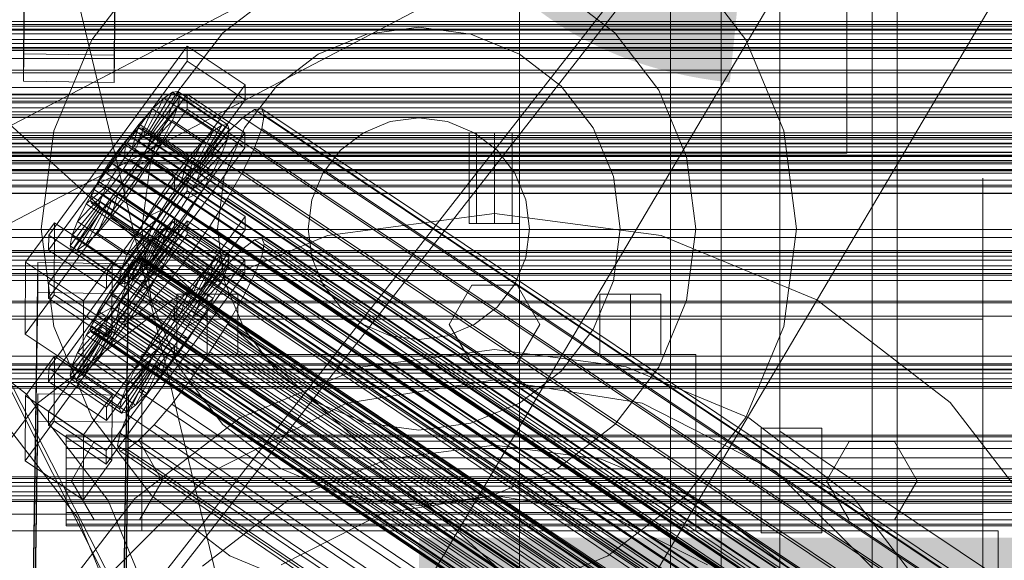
# Model space of a CAD drawing. Header units: millimetres. Extents: x -4738 to 65662, y -68080 to 6847.
# Tile 248 of 256: x -379 to -184, y -34191 to -34084. Entities that reach past the tile are written whole.
import ezdxf

# ---------------------------------------------------------------- set-up
doc = ezdxf.new("R2010")
doc.units = ezdxf.units.MM
for name, color, linetype, lineweight in [('COTAS_O', 1, 'Continuous', 0), ('frontal_briquetadora', 7, 'Continuous', 0), ('frontal_C01', 7, 'Continuous', 0), ('frontal_C02', 7, 'Continuous', 0), ('frontal_C03', 7, 'Continuous', 0), ('frontal_C10', 7, 'Continuous', 0), ('frontal_dosificador', 7, 'Continuous', 0), ('frontal_mezcladora', 7, 'Continuous', 0), ('frontal_secador', 7, 'Continuous', 0)]:
    doc.layers.add(name, color=color, linetype=linetype, lineweight=lineweight)
doc.dimstyles.new('R19_100', dxfattribs={"dimtxt": 250, "dimasz": 150, "dimexe": 150, "dimexo": 80, "dimgap": 100, "dimtad": 1, "dimtih": 1, "dimtoh": 1, "dimdsep": 46, "dimcen": 0.09, "dimadec": 0, "dimazin": 0, "dimtfac": 1, "dimtdec": 4, "dimtofl": 0, "dimtmove": 0, "dimatfit": 3, "dimfxl": 1, "dimtolj": 1, "dimtzin": 0, "dimarcsym": 0})

# ---------------------------------------------------------------- blocks, each defined once
blk = doc.blocks.new('DIM_R30_48')
at = {"layer": 'COTAS_O'}
for p, q in [((-1725, -33700), (-1575, -33655)), ((1725, -33700), (1575, -33655)), ((-1725, -34400), (-1725, -33700)), ((-1725, -33700), (1725, -33700)), ((-1725, -33700), (-1575, -33745)), ((1725, -33700), (1575, -33745)), ((1725, -34400), (1725, -33700))]:
    blk.add_line(p, q, dxfattribs=at)
blk.add_text('3450 O', height=250, dxfattribs=at).set_placement((0, -33600))
blk = doc.blocks.new('DIM_R30_51')
at = {"layer": 'COTAS_O'}
for p, q in [((-650, -33700), (50, -33700)), ((50, -33700), (5, -33850)), ((50, -34900), (50, -33700)), ((50, -33700), (95, -33850)), ((50, -34900), (5, -34750)), ((50, -34900), (95, -34750)), ((-650, -34900), (50, -34900))]:
    blk.add_line(p, q, dxfattribs=at)
blk.add_text('1200 O', height=250, rotation=90, dxfattribs=at).set_placement((-50, -34300))
blk = doc.blocks.new('DIM_R30_52')
at = {"layer": 'COTAS_O'}
for p, q in [((-650, -34200), (-500, -34155)), ((650, -34200), (500, -34155)), ((-650, -34900), (-650, -34200)), ((-650, -34200), (650, -34200)), ((-650, -34200), (-500, -34245)), ((650, -34200), (500, -34245)), ((650, -34900), (650, -34200))]:
    blk.add_line(p, q, dxfattribs=at)
blk.add_text('1300 O', height=250, dxfattribs=at).set_placement((0, -34100))

msp = doc.modelspace()

# ---------------------------------------------------------------- linework, layer by layer
at = {"layer": 'frontal_briquetadora'}
for p, q in [((-430, -33820), (-223.45, -34680)), ((-210, -34260), (-210, -33820)), ((-210, -34680), (-210, -33820)), ((-430, -34060), (-210, -34260)), ((-430, -34060), (-210, -34490)), ((-430, -34060), (-210, -34496)), ((-210, -34060), (-210, -34490)), ((-210, -34260), (-210, -34060)), ((-210, -34060), (-210, -34496)), ((-210, -34060), (-210, -34305)), ((-210, -34116.167), (-210, -34115)), ((-188, -34116.167), (-188, -34115)), ((-210, -34119.649), (-210, -34116.167)), ((-188, -34119.649), (-188, -34116.167)), ((-210, -34125.397), (-210, -34119.649)), ((-188, -34125.397), (-188, -34119.649)), ((-210, -34133.327), (-210, -34125.397)), ((-188, -34133.327), (-188, -34125.397)), ((-210, -34143.323), (-210, -34133.327)), ((-188, -34143.323), (-188, -34133.327)), ((-188, -34135.964), (-188, -34134.226)), ((-188, -34139.095), (-188, -34135.964)), ((-188, -34143), (-188, -34139.095)), ((-430, -34143), (-188, -34143)), ((-188, -34143), (-188, -34146.905)), ((-210, -34155.238), (-210, -34143.323)), ((-188, -34155.238), (-188, -34143.323)), ((-188, -34146.905), (-188, -34150.036)), ((-188, -34150.036), (-188, -34151.774)), ((-210, -34168.9), (-210, -34155.238)), ((-188, -34168.9), (-188, -34155.238)), ((-210, -34184.11), (-210, -34168.9)), ((-188, -34184.11), (-188, -34168.9)), ((-188, -34174.625), (-188, -34172.888)), ((-188, -34176.894), (-188, -34173.435)), ((-188, -34177.757), (-188, -34174.625)), ((-188, -34183.693), (-188, -34176.894)), ((-188, -34181.662), (-188, -34177.757)), ((-430, -34181.662), (-188, -34181.662)), ((-188, -34181.662), (-188, -34185.567)), ((-210, -34200.644), (-210, -34184.11)), ((-188, -34193.602), (-188, -34183.693)), ((-188, -34200.644), (-188, -34184.11)), ((-188, -34185.567), (-188, -34188.698)), ((-188, -34188.698), (-188, -34190.436))]:
    msp.add_line(p, q, dxfattribs=at)
at = {"layer": 'frontal_C01'}
for p, q in [((-250, -33373.251), (-250, -35948.844)), ((-250, -35953.656), (-250, -33378.064)), ((-378.512, -34090.309), (-375.644, -33895.198)), ((-357.646, -33895.444), (-360.514, -34090.554)), ((-378.512, -34095.702), (-375.644, -33900.591)), ((-360.514, -34095.947), (-357.646, -33900.836)), ((-228.298, -33928.654), (-228.298, -34191.267)), ((-228.298, -34197.047), (-228.298, -33934.434)), ((-425, -34085.38), (425, -34085.38)), ((-360.514, -34090.554), (-378.512, -34090.309)), ((-378.512, -34090.309), (-378.512, -34095.702)), ((-360.514, -34095.947), (-360.514, -34090.554)), ((-378.512, -34095.702), (-360.514, -34095.947)), ((425, -34096.935), (-425, -34096.935)), ((425, -34099.076), (-425, -34099.076)), ((-425, -34110.632), (425, -34110.632)), ((-373.501, -34152.678), (-345.969, -34114.823)), ((-345.981, -34117.519), (-345.969, -34114.823)), ((-345.969, -34114.823), (-334.501, -34122.56)), ((-345.981, -34117.519), (-373.513, -34155.374)), ((-334.513, -34125.256), (-345.981, -34117.519)), ((-373.539, -34161.305), (-346.008, -34123.451)), ((-334.501, -34122.56), (-362.033, -34160.414)), ((-353.378, -34131.692), (-347.835, -34123.377)), ((-347.835, -34123.377), (-348.918, -34123.638)), ((-347.835, -34123.377), (-338.005, -34130.008)), ((-347.47, -34124.192), (-347.835, -34123.377)), ((-346.02, -34126.147), (-346.008, -34123.451)), ((-346.008, -34123.451), (-334.539, -34131.187)), ((-334.501, -34122.56), (-334.513, -34125.256)), ((-362.045, -34163.11), (-334.513, -34125.256)), ((-354.71, -34132.442), (-350.645, -34124.959)), ((-353.892, -34131.816), (-348.918, -34123.638)), ((-353.205, -34132.079), (-347.47, -34124.192)), ((-350.645, -34124.959), (-352.899, -34127.248)), ((-348.918, -34123.638), (-350.645, -34124.959)), ((-350.645, -34124.959), (-340.816, -34131.59)), ((-348.918, -34123.638), (-339.088, -34130.27)), ((-347.847, -34126.029), (-347.47, -34124.192)), ((-347.47, -34124.192), (-337.64, -34130.823)), ((-346.02, -34126.147), (-373.551, -34164.001)), ((-355.777, -34133.526), (-352.899, -34127.248)), ((-352.899, -34127.248), (-355.525, -34130.35)), ((-353.384, -34132.948), (-347.847, -34126.029)), ((-352.899, -34127.248), (-343.069, -34133.879)), ((-348.941, -34128.761), (-347.847, -34126.029)), ((-347.847, -34126.029), (-338.017, -34132.66)), ((-334.551, -34133.883), (-346.02, -34126.147)), ((-332.629, -34127.246), (-334.938, -34129.011)), ((-331.181, -34126.897), (-332.629, -34127.246)), ((-332.629, -34127.246), (-148.32, -34251.581)), ((-330.692, -34127.987), (-331.181, -34126.897)), ((-331.181, -34126.897), (-146.872, -34251.231)), ((-353.902, -34134.243), (-348.941, -34128.761)), ((-350.678, -34132.203), (-348.941, -34128.761)), ((-348.941, -34128.761), (-339.111, -34135.392)), ((-334.938, -34129.011), (-337.95, -34132.071)), ((-334.938, -34129.011), (-150.629, -34253.346)), ((-331.197, -34130.442), (-330.692, -34127.987)), ((-330.692, -34127.987), (-146.383, -34252.321)), ((-334.539, -34131.187), (-362.071, -34169.042)), ((-355.525, -34130.35), (-358.345, -34134.054)), ((-356.348, -34131.336), (-357.415, -34132.421)), ((-357.021, -34134.995), (-355.525, -34130.35)), ((-355.53, -34130.711), (-356.348, -34131.336)), ((-356.348, -34131.336), (-142.549, -34275.565)), ((-355.017, -34130.587), (-355.53, -34130.711)), ((-355.53, -34130.711), (-141.731, -34274.939)), ((-355.525, -34130.35), (-345.695, -34136.981)), ((-355.022, -34131.843), (-354.844, -34130.973)), ((-354.844, -34130.973), (-355.017, -34130.587)), ((-355.017, -34130.587), (-141.218, -34274.815)), ((-354.844, -34130.973), (-141.045, -34275.202)), ((-339.088, -34130.27), (-344.062, -34138.447)), ((-338.005, -34130.008), (-343.549, -34138.324)), ((-337.64, -34130.823), (-343.376, -34138.71)), ((-340.816, -34131.59), (-339.088, -34130.27)), ((-339.088, -34130.27), (-338.005, -34130.008)), ((-337.64, -34130.823), (-338.017, -34132.66)), ((-338.005, -34130.008), (-337.64, -34130.823)), ((-334.539, -34131.187), (-334.551, -34133.883)), ((-332.659, -34134.094), (-331.197, -34130.442)), ((-331.197, -34130.442), (-146.887, -34254.776)), ((-357.415, -34132.421), (-358.659, -34133.89)), ((-357.415, -34132.421), (-143.617, -34276.649)), ((-356.363, -34134.768), (-355.541, -34133.138)), ((-355.777, -34133.526), (-354.71, -34132.442)), ((-355.541, -34133.138), (-355.022, -34131.843)), ((-355.541, -34133.138), (-141.742, -34277.366)), ((-355.022, -34131.843), (-141.224, -34276.072)), ((-354.725, -34135.873), (-350.678, -34132.203)), ((-354.71, -34132.442), (-353.892, -34131.816)), ((-344.88, -34139.073), (-354.71, -34132.442)), ((-353.384, -34132.948), (-353.902, -34134.243)), ((-353.892, -34131.816), (-353.378, -34131.692)), ((-344.062, -34138.447), (-353.892, -34131.816)), ((-353.205, -34132.079), (-353.384, -34132.948)), ((-343.554, -34139.58), (-353.384, -34132.948)), ((-343.549, -34138.324), (-353.378, -34131.692)), ((-353.378, -34131.692), (-353.205, -34132.079)), ((-343.376, -34138.71), (-353.205, -34132.079)), ((-352.938, -34136.121), (-350.678, -34132.203)), ((-350.678, -34132.203), (-340.848, -34138.834)), ((-340.816, -34131.59), (-344.88, -34139.073)), ((-338.017, -34132.66), (-343.554, -34139.58)), ((-343.069, -34133.879), (-340.816, -34131.59)), ((-337.95, -34132.071), (-341.461, -34136.219)), ((-338.017, -34132.66), (-339.111, -34135.392)), ((-337.95, -34132.071), (-153.641, -34256.406)), ((-362.083, -34171.738), (-334.551, -34133.883)), ((-358.345, -34134.054), (-361.166, -34138.106)), ((-358.659, -34133.89), (-359.995, -34135.645)), ((-358.659, -34133.89), (-144.861, -34278.119)), ((-358.345, -34134.054), (-358.357, -34136.75)), ((-358.357, -34136.75), (-357.021, -34134.995)), ((-348.515, -34140.685), (-358.345, -34134.054)), ((-357.434, -34136.624), (-356.363, -34134.768)), ((-357.021, -34134.995), (-355.777, -34133.526)), ((-347.191, -34141.627), (-357.021, -34134.995)), ((-356.363, -34134.768), (-142.565, -34278.996)), ((-345.947, -34140.157), (-355.777, -34133.526)), ((-353.902, -34134.243), (-354.725, -34135.873)), ((-344.073, -34140.874), (-353.902, -34134.243)), ((-343.069, -34133.879), (-345.947, -34140.157)), ((-345.695, -34136.981), (-343.069, -34133.879)), ((-334.981, -34138.696), (-332.659, -34134.094)), ((-332.659, -34134.094), (-148.35, -34258.429)), ((-359.995, -34135.645), (-361.332, -34137.564)), ((-146.196, -34279.873), (-359.995, -34135.645)), ((-359.693, -34138.669), (-358.357, -34136.75)), ((-358.68, -34138.578), (-357.434, -34136.624)), ((-358.357, -34136.75), (-348.527, -34143.381)), ((-357.434, -34136.624), (-143.635, -34280.852)), ((-354.725, -34135.873), (-355.796, -34137.729)), ((-355.796, -34137.729), (-352.938, -34136.121)), ((-355.569, -34140.246), (-352.938, -34136.121)), ((-344.895, -34142.504), (-354.725, -34135.873)), ((-352.938, -34136.121), (-343.108, -34142.752)), ((-348.515, -34140.685), (-345.695, -34136.981)), ((-345.695, -34136.981), (-347.191, -34141.627)), ((-341.461, -34136.219), (-345.231, -34141.17)), ((-339.111, -34135.392), (-344.073, -34140.874)), ((-341.461, -34136.219), (-157.152, -34260.553)), ((-339.111, -34135.392), (-340.848, -34138.834)), ((-361.166, -34138.106), (-363.797, -34142.232)), ((-361.332, -34137.564), (-362.578, -34139.518)), ((-361.332, -34137.564), (-147.533, -34281.793)), ((-359.693, -34138.669), (-361.166, -34138.106)), ((-361.166, -34138.106), (-351.336, -34144.737)), ((-360.939, -34140.624), (-359.693, -34138.669)), ((-360.017, -34140.498), (-358.68, -34138.578)), ((-349.863, -34145.301), (-359.693, -34138.669)), ((-358.68, -34138.578), (-144.881, -34282.806)), ((-355.796, -34137.729), (-357.042, -34139.683)), ((-345.966, -34144.36), (-355.796, -34137.729)), ((-344.88, -34139.073), (-345.947, -34140.157)), ((-340.848, -34138.834), (-344.895, -34142.504)), ((-344.062, -34138.447), (-344.88, -34139.073)), ((-343.549, -34138.324), (-344.062, -34138.447)), ((-343.554, -34139.58), (-343.376, -34138.71)), ((-343.376, -34138.71), (-343.549, -34138.324)), ((-340.848, -34138.834), (-343.108, -34142.752)), ((-338.003, -34143.933), (-334.981, -34138.696)), ((-334.981, -34138.696), (-150.672, -34263.031)), ((-360.939, -34140.624), (-363.797, -34142.232)), ((-362.578, -34139.518), (-363.648, -34141.374)), ((-362.578, -34139.518), (-148.779, -34283.747)), ((-362.01, -34142.479), (-360.939, -34140.624)), ((-361.352, -34142.252), (-360.017, -34140.498)), ((-351.109, -34147.255), (-360.939, -34140.624)), ((-360.017, -34140.498), (-146.218, -34284.726)), ((-358.39, -34144.299), (-355.569, -34140.246)), ((-357.042, -34139.683), (-358.378, -34141.603)), ((-357.042, -34139.683), (-355.569, -34140.246)), ((-347.212, -34146.314), (-357.042, -34139.683)), ((-355.569, -34140.246), (-345.739, -34146.877)), ((-351.336, -34144.737), (-348.515, -34140.685)), ((-345.231, -34141.17), (-349.002, -34146.587)), ((-348.527, -34143.381), (-348.515, -34140.685)), ((-345.947, -34140.157), (-347.191, -34141.627)), ((-160.922, -34265.504), (-345.231, -34141.17)), ((-344.895, -34142.504), (-344.073, -34140.874)), ((-344.073, -34140.874), (-343.554, -34139.58)), ((-363.797, -34142.232), (-366.057, -34146.149)), ((-362.01, -34142.479), (-366.057, -34146.149)), ((-364.471, -34143.005), (-364.989, -34144.299)), ((-363.648, -34141.374), (-364.471, -34143.005)), ((-364.471, -34143.005), (-150.672, -34287.233)), ((-363.797, -34142.232), (-353.967, -34148.863)), ((-363.648, -34141.374), (-149.85, -34285.602)), ((-362.833, -34144.11), (-362.01, -34142.479)), ((-362.596, -34143.721), (-361.352, -34142.252)), ((-352.18, -34149.11), (-362.01, -34142.479)), ((-361.352, -34142.252), (-147.554, -34286.48)), ((-358.378, -34141.603), (-359.714, -34143.357)), ((-358.378, -34141.603), (-358.39, -34144.299)), ((-348.548, -34148.234), (-358.378, -34141.603)), ((-347.191, -34141.627), (-348.527, -34143.381)), ((-345.966, -34144.36), (-344.895, -34142.504)), ((-343.108, -34142.752), (-345.966, -34144.36)), ((-343.108, -34142.752), (-345.739, -34146.877)), ((-362.833, -34144.11), (-367.794, -34149.591)), ((-364.989, -34144.299), (-365.168, -34145.169)), ((-364.989, -34144.299), (-151.191, -34288.527)), ((-364.482, -34145.431), (-363.664, -34144.806)), ((-360.958, -34144.827), (-363.836, -34151.105)), ((-363.664, -34144.806), (-362.596, -34143.721)), ((-363.664, -34144.806), (-149.865, -34289.034)), ((-363.351, -34145.404), (-362.833, -34144.11)), ((-353.003, -34150.741), (-362.833, -34144.11)), ((-362.596, -34143.721), (-148.798, -34287.95)), ((-360.958, -34144.827), (-362.025, -34145.911)), ((-359.714, -34143.357), (-361.21, -34148.003)), ((-361.21, -34148.003), (-358.39, -34144.299)), ((-359.714, -34143.357), (-360.958, -34144.827)), ((-351.128, -34151.458), (-360.958, -34144.827)), ((-349.884, -34149.988), (-359.714, -34143.357)), ((-358.39, -34144.299), (-348.56, -34150.93)), ((-353.967, -34148.863), (-351.336, -34144.737)), ((-351.336, -34144.737), (-349.863, -34145.301)), ((-348.527, -34143.381), (-349.863, -34145.301)), ((-347.212, -34146.314), (-345.966, -34144.36)), ((-341.52, -34149.448), (-338.003, -34143.933)), ((-338.003, -34143.933), (-153.694, -34268.268)), ((-363.53, -34146.274), (-369.265, -34154.16)), ((-363.357, -34146.66), (-368.9, -34154.976)), ((-363.351, -34145.404), (-368.888, -34152.324)), ((-362.843, -34146.536), (-367.817, -34154.714)), ((-366.057, -34146.149), (-367.794, -34149.591)), ((-362.025, -34145.911), (-366.09, -34153.394)), ((-366.057, -34146.149), (-356.228, -34152.78)), ((-365.168, -34145.169), (-364.995, -34145.555)), ((-365.168, -34145.169), (-151.369, -34289.397)), ((-364.995, -34145.555), (-364.482, -34145.431)), ((-364.995, -34145.555), (-151.196, -34289.783)), ((-364.482, -34145.431), (-150.683, -34289.659)), ((-363.53, -34146.274), (-363.351, -34145.404)), ((-363.357, -34146.66), (-363.53, -34146.274)), ((-353.7, -34152.905), (-363.53, -34146.274)), ((-362.843, -34146.536), (-363.357, -34146.66)), ((-353.527, -34153.291), (-363.357, -34146.66)), ((-353.521, -34152.035), (-363.351, -34145.404)), ((-362.025, -34145.911), (-362.843, -34146.536)), ((-353.014, -34153.168), (-362.843, -34146.536)), ((-352.196, -34152.542), (-362.025, -34145.911)), ((-349.002, -34146.587), (-352.519, -34152.103)), ((-349.863, -34145.301), (-351.109, -34147.255)), ((-349.002, -34146.587), (-164.693, -34270.922)), ((-345.739, -34146.877), (-348.56, -34150.93)), ((-348.548, -34148.234), (-347.212, -34146.314)), ((-345.739, -34146.877), (-347.212, -34146.314)), ((-363.836, -34151.105), (-361.21, -34148.003)), ((-361.21, -34148.003), (-351.38, -34154.634)), ((-356.228, -34152.78), (-353.967, -34148.863)), ((-353.967, -34148.863), (-351.109, -34147.255)), ((-351.109, -34147.255), (-352.18, -34149.11)), ((-349.884, -34149.988), (-348.548, -34148.234)), ((-348.56, -34150.93), (-348.548, -34148.234)), ((-378.086, -34158.178), (-372.35, -34150.291)), ((-372.408, -34163.233), (-372.35, -34150.291)), ((-372.35, -34150.291), (-360.882, -34158.028)), ((-367.794, -34149.591), (-368.888, -34152.324)), ((-367.794, -34149.591), (-357.964, -34156.223)), ((-357.964, -34156.223), (-353.003, -34150.741)), ((-356.228, -34152.78), (-352.18, -34149.11)), ((-353.003, -34150.741), (-353.521, -34152.035)), ((-352.18, -34149.11), (-353.003, -34150.741)), ((-351.38, -34154.634), (-349.884, -34149.988)), ((-348.56, -34150.93), (-351.38, -34154.634)), ((-351.128, -34151.458), (-349.884, -34149.988)), ((-345.291, -34154.866), (-341.52, -34149.448)), ((-341.52, -34149.448), (-157.211, -34273.783)), ((-373.501, -34152.678), (-373.513, -34155.374)), ((-362.033, -34160.414), (-373.501, -34152.678)), ((-368.888, -34152.324), (-369.265, -34154.16)), ((-368.888, -34152.324), (-359.058, -34158.955)), ((-366.09, -34153.394), (-363.836, -34151.105)), ((-363.836, -34151.105), (-354.006, -34157.736)), ((-359.436, -34160.792), (-353.7, -34152.905)), ((-359.058, -34158.955), (-353.521, -34152.035)), ((-357.964, -34156.223), (-356.228, -34152.78)), ((-356.26, -34160.025), (-352.196, -34152.542)), ((-352.519, -34152.103), (-355.541, -34157.34)), ((-354.006, -34157.736), (-351.128, -34151.458)), ((-353.521, -34152.035), (-353.7, -34152.905)), ((-353.7, -34152.905), (-353.527, -34153.291)), ((-353.014, -34153.168), (-352.196, -34152.542)), ((-352.519, -34152.103), (-168.21, -34276.437)), ((-352.196, -34152.542), (-351.128, -34151.458)), ((-369.265, -34154.16), (-368.9, -34154.976)), ((-369.265, -34154.16), (-359.436, -34160.792)), ((-368.9, -34154.976), (-367.817, -34154.714)), ((-367.817, -34154.714), (-366.09, -34153.394)), ((-367.817, -34154.714), (-357.987, -34161.345)), ((-366.09, -34153.394), (-356.26, -34160.025)), ((-359.07, -34161.607), (-353.527, -34153.291)), ((-357.987, -34161.345), (-353.014, -34153.168)), ((-351.38, -34154.634), (-354.006, -34157.736)), ((-353.527, -34153.291), (-353.014, -34153.168)), ((-349.061, -34159.817), (-345.291, -34154.866)), ((-345.291, -34154.866), (-160.982, -34279.201)), ((-373.513, -34155.374), (-362.045, -34163.11)), ((-368.9, -34154.976), (-359.07, -34161.607)), ((-359.058, -34158.955), (-357.964, -34156.223)), ((-378.512, -34352.922), (-375.644, -34157.811)), ((-378.086, -34158.178), (-378.143, -34171.119)), ((-366.618, -34165.914), (-378.086, -34158.178)), ((-375.644, -34163.204), (-375.644, -34157.811)), ((-375.644, -34157.811), (-357.646, -34158.057)), ((-360.882, -34158.028), (-366.618, -34165.914)), ((-360.882, -34158.028), (-360.939, -34170.969)), ((-357.646, -34158.057), (-360.514, -34353.167)), ((-355.541, -34157.34), (-357.863, -34161.941)), ((-357.646, -34158.057), (-357.646, -34163.449)), ((-354.006, -34157.736), (-356.26, -34160.025)), ((-355.541, -34157.34), (-171.232, -34281.674)), ((-362.045, -34163.11), (-362.033, -34160.414)), ((-359.436, -34160.792), (-359.058, -34158.955)), ((-356.26, -34160.025), (-357.987, -34161.345)), ((-352.572, -34163.964), (-349.061, -34159.817)), ((-349.061, -34159.817), (-164.752, -34284.152)), ((-373.539, -34161.305), (-373.551, -34164.001)), ((-362.071, -34169.042), (-373.539, -34161.305)), ((-359.07, -34161.607), (-359.436, -34160.792)), ((-357.863, -34161.941), (-359.326, -34165.594)), ((-357.987, -34161.345), (-359.07, -34161.607)), ((-357.863, -34161.941), (-173.554, -34286.276)), ((-378.512, -34358.315), (-375.644, -34163.204)), ((-372.408, -34163.233), (-378.143, -34171.119)), ((-357.646, -34163.449), (-375.644, -34163.204)), ((-373.551, -34164.001), (-362.083, -34171.738)), ((-360.939, -34170.969), (-372.408, -34163.233)), ((-360.514, -34358.56), (-357.646, -34163.449)), ((-355.584, -34167.025), (-352.572, -34163.964)), ((-352.572, -34163.964), (-168.263, -34288.299)), ((-366.675, -34178.856), (-366.618, -34165.914)), ((-359.326, -34165.594), (-359.83, -34168.049)), ((-359.326, -34165.594), (-175.016, -34289.929)), ((-359.83, -34168.049), (-359.341, -34169.139)), ((-359.83, -34168.049), (-175.521, -34292.384)), ((-357.893, -34168.79), (-355.584, -34167.025)), ((-355.584, -34167.025), (-171.275, -34291.359)), ((-362.083, -34171.738), (-362.071, -34169.042)), ((-359.341, -34169.139), (-357.893, -34168.79)), ((-359.341, -34169.139), (-175.032, -34293.474)), ((-357.893, -34168.79), (-173.584, -34293.124)), ((-378.143, -34171.119), (-366.675, -34178.856)), ((-366.675, -34178.856), (-360.939, -34170.969))]:
    msp.add_line(p, q, dxfattribs=at)
at = {"layer": 'frontal_C02'}
for p, q in [((-250, -32921.727), (-250, -35767.183)), ((-250, -35771.953), (-250, -32926.497)), ((-228.298, -33874.707), (-228.298, -34165.201)), ((-228.298, -34170.932), (-228.298, -33880.437)), ((-446.358, -34445.904), (-186.358, -34005.904)), ((-413.642, -34465.236), (-153.642, -34025.236)), ((-373.501, -34126.3), (-345.969, -34088.777)), ((-345.981, -34091.758), (-345.969, -34088.777)), ((-345.969, -34088.777), (-334.501, -34096.446)), ((-345.981, -34091.758), (-373.513, -34129.28)), ((-334.513, -34099.427), (-345.981, -34091.758)), ((-334.501, -34096.446), (-362.033, -34133.969)), ((-353.892, -34106.129), (-348.918, -34097.869)), ((-353.378, -34106.073), (-347.835, -34097.751)), ((-348.918, -34097.869), (-350.645, -34099.057)), ((-347.835, -34097.751), (-348.918, -34097.869)), ((-348.918, -34097.869), (-339.088, -34104.443)), ((-347.835, -34097.751), (-338.005, -34104.325)), ((-347.47, -34098.711), (-347.835, -34097.751)), ((-334.501, -34096.446), (-334.513, -34099.427)), ((-373.539, -34135.837), (-346.008, -34098.315)), ((-362.045, -34136.949), (-334.513, -34099.427)), ((-354.71, -34106.692), (-350.645, -34099.057)), ((-353.205, -34106.528), (-347.47, -34098.711)), ((-350.645, -34099.057), (-352.899, -34101.233)), ((-350.645, -34099.057), (-340.816, -34105.63)), ((-347.847, -34100.683), (-347.47, -34098.711)), ((-347.47, -34098.711), (-337.64, -34105.284)), ((-346.02, -34101.295), (-346.008, -34098.315)), ((-346.008, -34098.315), (-334.539, -34105.984)), ((-346.02, -34101.295), (-373.551, -34138.818)), ((-355.777, -34107.723), (-352.899, -34101.233)), ((-352.899, -34101.233), (-355.525, -34104.249)), ((-353.384, -34107.462), (-347.847, -34100.683)), ((-352.899, -34101.233), (-343.069, -34107.806)), ((-348.941, -34103.532), (-347.847, -34100.683)), ((-347.847, -34100.683), (-338.017, -34107.256)), ((-334.551, -34108.964), (-346.02, -34101.295)), ((-332.629, -34101.347), (-334.938, -34102.935)), ((-331.181, -34101.19), (-332.629, -34101.347)), ((-332.629, -34101.347), (-148.32, -34224.602)), ((-330.692, -34102.473), (-331.181, -34101.19)), ((-331.181, -34101.19), (-146.872, -34224.444)), ((-353.902, -34108.812), (-348.941, -34103.532)), ((-350.678, -34107.065), (-348.941, -34103.532)), ((-348.941, -34103.532), (-339.111, -34110.106)), ((-334.938, -34102.935), (-337.95, -34105.844)), ((-334.938, -34102.935), (-150.629, -34226.19)), ((-331.197, -34105.109), (-330.692, -34102.473)), ((-330.692, -34102.473), (-146.383, -34225.727)), ((-334.539, -34105.984), (-362.071, -34143.506)), ((-355.525, -34104.249), (-358.345, -34107.9)), ((-356.348, -34105.596), (-357.415, -34106.627)), ((-357.021, -34109.151), (-355.525, -34104.249)), ((-355.53, -34105.034), (-356.348, -34105.596)), ((-356.348, -34105.596), (-142.549, -34248.572)), ((-355.017, -34104.978), (-355.53, -34105.034)), ((-355.53, -34105.034), (-141.731, -34248.009)), ((-355.525, -34104.249), (-345.695, -34110.823)), ((-355.022, -34106.366), (-354.844, -34105.432)), ((-354.844, -34105.432), (-355.017, -34104.978)), ((-355.017, -34104.978), (-141.218, -34247.953)), ((-354.844, -34105.432), (-141.045, -34248.408)), ((-340.816, -34105.63), (-344.88, -34113.265)), ((-339.088, -34104.443), (-344.062, -34112.703)), ((-338.005, -34104.325), (-343.549, -34112.647)), ((-337.64, -34105.284), (-343.376, -34113.102)), ((-343.069, -34107.806), (-340.816, -34105.63)), ((-337.95, -34105.844), (-341.461, -34109.877)), ((-340.816, -34105.63), (-339.088, -34104.443)), ((-339.088, -34104.443), (-338.005, -34104.325)), ((-337.64, -34105.284), (-338.017, -34107.256)), ((-338.005, -34104.325), (-337.64, -34105.284)), ((-337.95, -34105.844), (-153.641, -34229.099)), ((-334.539, -34105.984), (-334.551, -34108.964)), ((-332.659, -34108.918), (-331.197, -34105.109)), ((-331.197, -34105.109), (-146.887, -34228.363)), ((-358.345, -34107.9), (-361.166, -34111.938)), ((-357.415, -34106.627), (-358.659, -34108.056)), ((-358.345, -34107.9), (-358.357, -34110.881)), ((-348.515, -34114.474), (-358.345, -34107.9)), ((-357.415, -34106.627), (-143.617, -34249.602)), ((-357.021, -34109.151), (-355.777, -34107.723)), ((-356.363, -34109.39), (-355.541, -34107.716)), ((-355.777, -34107.723), (-354.71, -34106.692)), ((-345.947, -34114.296), (-355.777, -34107.723)), ((-355.541, -34107.716), (-355.022, -34106.366)), ((-355.541, -34107.716), (-141.742, -34250.692)), ((-355.022, -34106.366), (-141.224, -34249.342)), ((-354.725, -34110.485), (-350.678, -34107.065)), ((-354.71, -34106.692), (-353.892, -34106.129)), ((-344.88, -34113.265), (-354.71, -34106.692)), ((-353.384, -34107.462), (-353.902, -34108.812)), ((-353.892, -34106.129), (-353.378, -34106.073)), ((-344.062, -34112.703), (-353.892, -34106.129)), ((-353.205, -34106.528), (-353.384, -34107.462)), ((-343.554, -34114.036), (-353.384, -34107.462)), ((-343.549, -34112.647), (-353.378, -34106.073)), ((-353.378, -34106.073), (-353.205, -34106.528)), ((-343.376, -34113.102), (-353.205, -34106.528)), ((-352.938, -34111.041), (-350.678, -34107.065)), ((-350.678, -34107.065), (-340.848, -34113.639)), ((-343.069, -34107.806), (-345.947, -34114.296)), ((-345.695, -34110.823), (-343.069, -34107.806)), ((-338.017, -34107.256), (-343.554, -34114.036)), ((-338.017, -34107.256), (-339.111, -34110.106)), ((-362.083, -34146.487), (-334.551, -34108.964)), ((-359.995, -34109.785), (-361.332, -34111.698)), ((-358.659, -34108.056), (-359.995, -34109.785)), ((-146.196, -34252.761), (-359.995, -34109.785)), ((-358.659, -34108.056), (-144.861, -34251.031)), ((-358.357, -34110.881), (-357.021, -34109.151)), ((-357.434, -34111.273), (-356.363, -34109.39)), ((-347.191, -34115.725), (-357.021, -34109.151)), ((-356.363, -34109.39), (-142.565, -34252.365)), ((-353.902, -34108.812), (-354.725, -34110.485)), ((-344.073, -34115.385), (-353.902, -34108.812)), ((-341.461, -34109.877), (-345.231, -34114.758)), ((-341.461, -34109.877), (-157.152, -34233.131)), ((-334.981, -34113.641), (-332.659, -34108.918)), ((-332.659, -34108.918), (-148.35, -34232.173)), ((-361.332, -34111.698), (-362.578, -34113.663)), ((-361.332, -34111.698), (-147.533, -34254.673)), ((-359.693, -34112.793), (-358.357, -34110.881)), ((-358.68, -34113.238), (-357.434, -34111.273)), ((-358.357, -34110.881), (-348.527, -34117.455)), ((-357.434, -34111.273), (-143.635, -34254.249)), ((-354.725, -34110.485), (-355.796, -34112.369)), ((-355.796, -34112.369), (-352.938, -34111.041)), ((-355.569, -34115.189), (-352.938, -34111.041)), ((-344.895, -34117.059), (-354.725, -34110.485)), ((-352.938, -34111.041), (-343.108, -34117.615)), ((-348.515, -34114.474), (-345.695, -34110.823)), ((-345.695, -34110.823), (-347.191, -34115.725)), ((-339.111, -34110.106), (-344.073, -34115.385)), ((-339.111, -34110.106), (-340.848, -34113.639)), ((-361.166, -34111.938), (-363.797, -34116.085)), ((-362.578, -34113.663), (-363.648, -34115.546)), ((-362.578, -34113.663), (-148.779, -34256.638)), ((-359.693, -34112.793), (-361.166, -34111.938)), ((-361.166, -34111.938), (-351.336, -34118.511)), ((-360.939, -34114.758), (-359.693, -34112.793)), ((-360.017, -34115.15), (-358.68, -34113.238)), ((-349.863, -34119.367), (-359.693, -34112.793)), ((-358.68, -34113.238), (-144.881, -34256.213)), ((-355.796, -34112.369), (-357.042, -34114.334)), ((-345.966, -34118.942), (-355.796, -34112.369)), ((-344.88, -34113.265), (-345.947, -34114.296)), ((-340.848, -34113.639), (-344.895, -34117.059)), ((-344.062, -34112.703), (-344.88, -34113.265)), ((-343.549, -34112.647), (-344.062, -34112.703)), ((-343.554, -34114.036), (-343.376, -34113.102)), ((-343.376, -34113.102), (-343.549, -34112.647)), ((-340.848, -34113.639), (-343.108, -34117.615)), ((-338.003, -34118.957), (-334.981, -34113.641)), ((-334.981, -34113.641), (-150.672, -34236.896)), ((-363.648, -34115.546), (-364.471, -34117.22)), ((-360.939, -34114.758), (-363.797, -34116.085)), ((-363.648, -34115.546), (-149.85, -34258.521)), ((-362.01, -34116.641), (-360.939, -34114.758)), ((-361.352, -34116.88), (-360.017, -34115.15)), ((-351.109, -34121.332), (-360.939, -34114.758)), ((-360.017, -34115.15), (-146.218, -34258.126)), ((-358.39, -34119.226), (-355.569, -34115.189)), ((-357.042, -34114.334), (-358.378, -34116.246)), ((-357.042, -34114.334), (-355.569, -34115.189)), ((-347.212, -34120.907), (-357.042, -34114.334)), ((-355.569, -34115.189), (-345.739, -34121.763)), ((-351.336, -34118.511), (-348.515, -34114.474)), ((-345.231, -34114.758), (-349.002, -34120.155)), ((-348.527, -34117.455), (-348.515, -34114.474)), ((-347.191, -34115.725), (-348.527, -34117.455)), ((-345.947, -34114.296), (-347.191, -34115.725)), ((-160.922, -34238.012), (-345.231, -34114.758)), ((-344.895, -34117.059), (-344.073, -34115.385)), ((-344.073, -34115.385), (-343.554, -34114.036)), ((-363.797, -34116.085), (-366.057, -34120.062)), ((-362.01, -34116.641), (-366.057, -34120.062)), ((-364.471, -34117.22), (-364.989, -34118.569)), ((-364.471, -34117.22), (-150.672, -34260.195)), ((-363.797, -34116.085), (-353.967, -34122.659)), ((-362.833, -34118.315), (-362.01, -34116.641)), ((-362.596, -34118.309), (-361.352, -34116.88)), ((-352.18, -34123.215), (-362.01, -34116.641)), ((-361.352, -34116.88), (-147.554, -34259.855)), ((-358.378, -34116.246), (-359.714, -34117.975)), ((-358.378, -34116.246), (-358.39, -34119.226)), ((-348.548, -34122.819), (-358.378, -34116.246)), ((-348.527, -34117.455), (-349.863, -34119.367)), ((-345.966, -34118.942), (-344.895, -34117.059)), ((-343.108, -34117.615), (-345.966, -34118.942)), ((-343.108, -34117.615), (-345.739, -34121.763)), ((-363.351, -34119.665), (-368.888, -34126.444)), ((-362.833, -34118.315), (-367.794, -34123.595)), ((-364.989, -34118.569), (-365.168, -34119.503)), ((-365.168, -34119.503), (-364.995, -34119.958)), ((-365.168, -34119.503), (-151.369, -34262.479)), ((-364.989, -34118.569), (-151.191, -34261.545)), ((-364.482, -34119.902), (-363.664, -34119.339)), ((-360.958, -34119.404), (-363.836, -34125.894)), ((-363.664, -34119.339), (-362.596, -34118.309)), ((-363.664, -34119.339), (-149.865, -34262.315)), ((-363.53, -34120.599), (-363.351, -34119.665)), ((-363.351, -34119.665), (-362.833, -34118.315)), ((-353.521, -34126.238), (-363.351, -34119.665)), ((-353.003, -34124.889), (-362.833, -34118.315)), ((-362.596, -34118.309), (-148.798, -34261.284)), ((-360.958, -34119.404), (-362.025, -34120.435)), ((-359.714, -34117.975), (-361.21, -34122.878)), ((-361.21, -34122.878), (-358.39, -34119.226)), ((-359.714, -34117.975), (-360.958, -34119.404)), ((-351.128, -34125.978), (-360.958, -34119.404)), ((-349.884, -34124.549), (-359.714, -34117.975)), ((-358.39, -34119.226), (-348.56, -34125.8)), ((-353.967, -34122.659), (-351.336, -34118.511)), ((-351.336, -34118.511), (-349.863, -34119.367)), ((-349.863, -34119.367), (-351.109, -34121.332)), ((-347.212, -34120.907), (-345.966, -34118.942)), ((-341.52, -34124.502), (-338.003, -34118.957)), ((-338.003, -34118.957), (-153.694, -34242.211)), ((-363.53, -34120.599), (-369.265, -34128.416)), ((-363.357, -34121.053), (-368.9, -34129.376)), ((-362.843, -34120.998), (-367.817, -34129.258)), ((-366.057, -34120.062), (-367.794, -34123.595)), ((-362.025, -34120.435), (-366.09, -34128.07)), ((-366.057, -34120.062), (-356.228, -34126.635)), ((-364.995, -34119.958), (-364.482, -34119.902)), ((-364.995, -34119.958), (-151.196, -34262.933)), ((-364.482, -34119.902), (-150.683, -34262.877)), ((-363.357, -34121.053), (-363.53, -34120.599)), ((-353.7, -34127.172), (-363.53, -34120.599)), ((-362.843, -34120.998), (-363.357, -34121.053)), ((-353.527, -34127.627), (-363.357, -34121.053)), ((-362.025, -34120.435), (-362.843, -34120.998)), ((-353.014, -34127.571), (-362.843, -34120.998)), ((-352.196, -34127.009), (-362.025, -34120.435)), ((-353.967, -34122.659), (-351.109, -34121.332)), ((-349.002, -34120.155), (-352.519, -34125.7)), ((-351.109, -34121.332), (-352.18, -34123.215)), ((-349.002, -34120.155), (-164.693, -34243.409)), ((-348.548, -34122.819), (-347.212, -34120.907)), ((-345.739, -34121.763), (-347.212, -34120.907)), ((-367.794, -34123.595), (-368.888, -34126.444)), ((-367.794, -34123.595), (-357.964, -34130.168)), ((-363.836, -34125.894), (-361.21, -34122.878)), ((-361.21, -34122.878), (-351.38, -34129.451)), ((-356.228, -34126.635), (-353.967, -34122.659)), ((-356.228, -34126.635), (-352.18, -34123.215)), ((-352.18, -34123.215), (-353.003, -34124.889)), ((-349.884, -34124.549), (-348.548, -34122.819)), ((-345.739, -34121.763), (-348.56, -34125.8)), ((-348.56, -34125.8), (-348.548, -34122.819)), ((-378.086, -34131.659), (-372.35, -34123.842)), ((-372.408, -34138.148), (-372.35, -34123.842)), ((-372.35, -34123.842), (-360.882, -34131.511)), ((-357.964, -34130.168), (-353.003, -34124.889)), ((-353.003, -34124.889), (-353.521, -34126.238)), ((-351.38, -34129.451), (-349.884, -34124.549)), ((-351.128, -34125.978), (-349.884, -34124.549)), ((-345.291, -34129.899), (-341.52, -34124.502)), ((-341.52, -34124.502), (-157.211, -34247.756)), ((-373.501, -34126.3), (-373.513, -34129.28)), ((-362.033, -34133.969), (-373.501, -34126.3)), ((-368.888, -34126.444), (-369.265, -34128.416)), ((-368.888, -34126.444), (-359.058, -34133.018)), ((-366.09, -34128.07), (-363.836, -34125.894)), ((-363.836, -34125.894), (-354.006, -34132.468)), ((-359.436, -34134.99), (-353.7, -34127.172)), ((-359.058, -34133.018), (-353.521, -34126.238)), ((-357.964, -34130.168), (-356.228, -34126.635)), ((-356.26, -34134.644), (-352.196, -34127.009)), ((-352.519, -34125.7), (-355.541, -34131.015)), ((-354.006, -34132.468), (-351.128, -34125.978)), ((-353.521, -34126.238), (-353.7, -34127.172)), ((-353.7, -34127.172), (-353.527, -34127.627)), ((-353.014, -34127.571), (-352.196, -34127.009)), ((-352.519, -34125.7), (-168.21, -34248.954)), ((-352.196, -34127.009), (-351.128, -34125.978)), ((-348.56, -34125.8), (-351.38, -34129.451)), ((-373.513, -34129.28), (-362.045, -34136.949)), ((-369.265, -34128.416), (-368.9, -34129.376)), ((-369.265, -34128.416), (-359.436, -34134.99)), ((-368.9, -34129.376), (-367.817, -34129.258)), ((-368.9, -34129.376), (-359.07, -34135.949)), ((-367.817, -34129.258), (-366.09, -34128.07)), ((-367.817, -34129.258), (-357.987, -34135.831)), ((-366.09, -34128.07), (-356.26, -34134.644)), ((-359.07, -34135.949), (-353.527, -34127.627)), ((-357.987, -34135.831), (-353.014, -34127.571)), ((-351.38, -34129.451), (-354.006, -34132.468)), ((-353.527, -34127.627), (-353.014, -34127.571)), ((-359.058, -34133.018), (-357.964, -34130.168)), ((-355.541, -34131.015), (-357.863, -34135.738)), ((-355.541, -34131.015), (-171.232, -34254.27)), ((-349.061, -34134.78), (-345.291, -34129.899)), ((-345.291, -34129.899), (-160.982, -34253.153)), ((-378.512, -34325.132), (-375.644, -34131.727)), ((-378.086, -34131.659), (-378.143, -34145.966)), ((-366.618, -34139.328), (-378.086, -34131.659)), ((-375.644, -34137.689), (-375.644, -34131.727)), ((-375.644, -34131.727), (-357.646, -34131.971)), ((-360.882, -34131.511), (-366.618, -34139.328)), ((-360.882, -34131.511), (-360.939, -34145.818)), ((-357.646, -34131.971), (-360.514, -34325.376)), ((-359.436, -34134.99), (-359.058, -34133.018)), ((-357.646, -34131.971), (-357.646, -34137.932)), ((-354.006, -34132.468), (-356.26, -34134.644)), ((-362.045, -34136.949), (-362.033, -34133.969)), ((-359.07, -34135.949), (-359.436, -34134.99)), ((-356.26, -34134.644), (-357.987, -34135.831)), ((-352.572, -34138.812), (-349.061, -34134.78)), ((-349.061, -34134.78), (-164.752, -34258.034)), ((-373.539, -34135.837), (-373.551, -34138.818)), ((-362.071, -34143.506), (-373.539, -34135.837)), ((-357.863, -34135.738), (-359.326, -34139.548)), ((-357.987, -34135.831), (-359.07, -34135.949)), ((-357.863, -34135.738), (-173.554, -34258.993)), ((-378.512, -34331.094), (-375.644, -34137.689)), ((-372.408, -34138.148), (-378.143, -34145.966)), ((-357.646, -34137.932), (-375.644, -34137.689)), ((-373.551, -34138.818), (-362.083, -34146.487)), ((-360.939, -34145.818), (-372.408, -34138.148)), ((-360.514, -34331.337), (-357.646, -34137.932)), ((-355.584, -34141.721), (-352.572, -34138.812)), ((-352.572, -34138.812), (-168.263, -34262.067)), ((-366.675, -34153.635), (-366.618, -34139.328)), ((-359.326, -34139.548), (-359.83, -34142.184)), ((-359.326, -34139.548), (-175.016, -34262.802)), ((-359.83, -34142.184), (-359.341, -34143.467)), ((-359.83, -34142.184), (-175.521, -34265.438)), ((-357.893, -34143.309), (-355.584, -34141.721)), ((-355.584, -34141.721), (-171.275, -34264.976)), ((-362.083, -34146.487), (-362.071, -34143.506)), ((-359.341, -34143.467), (-357.893, -34143.309)), ((-359.341, -34143.467), (-175.032, -34266.721)), ((-357.893, -34143.309), (-173.584, -34266.564)), ((-378.143, -34145.966), (-366.675, -34153.635)), ((-366.675, -34153.635), (-360.939, -34145.818)), ((-130, -34230.937), (-228.298, -34165.201)), ((-228.298, -34165.201), (-228.298, -34455.696)), ((-228.298, -34165.201), (-228.298, -34170.932)), ((-228.298, -34461.426), (-228.298, -34170.932)), ((-228.298, -34170.932), (-130, -34236.667))]:
    msp.add_line(p, q, dxfattribs=at)
at = {"layer": 'frontal_C03'}
for p, q in [((1250, -34084.44), (-1250, -34084.44)), ((1250, -34084.757), (-1250, -34084.757)), ((1250, -34085.551), (-1250, -34085.551)), ((-1250, -34086.315), (1250, -34086.315)), ((1250, -34087.438), (-1250, -34087.438)), ((1250, -34088.202), (-1250, -34088.202)), ((1250, -34088.996), (-1250, -34088.996)), ((1250, -34089.313), (-1250, -34089.313)), ((1250, -34089.613), (-1250, -34089.613)), ((1250, -34091.218), (-1250, -34091.218)), ((1496, -34098.323), (-1496, -34098.323)), ((1496, -34098.441), (-1496, -34098.441)), ((1496, -34099.707), (-1496, -34099.707)), ((1496, -34100.042), (-1496, -34100.042)), ((-1250, -34100.999), (1250, -34100.999)), ((1496, -34102.381), (-1496, -34102.381)), ((1496, -34102.883), (-1496, -34102.883)), ((1250, -34102.892), (-1250, -34102.892)), ((-1496, -34105.94), (1496, -34105.94)), ((1496, -34106.531), (-1496, -34106.531)), ((1250, -34106.898), (-1250, -34106.898)), ((1250, -34107.214), (-1250, -34107.214)), ((1496, -34109.84), (-1496, -34109.84)), ((1250, -34108.008), (-1250, -34108.008)), ((-1250, -34108.773), (1250, -34108.773)), ((1250, -34109.895), (-1250, -34109.895)), ((1496, -34110.431), (-1496, -34110.431)), ((1250, -34110.66), (-1250, -34110.66)), ((1250, -34111.454), (-1250, -34111.454)), ((1250, -34111.77), (-1250, -34111.77)), ((1496, -34113.488), (-1496, -34113.488)), ((1250, -34113.479), (-1250, -34113.479)), ((1496, -34113.989), (-1496, -34113.989)), ((1250, -34115.372), (-1250, -34115.372)), ((1496, -34116.329), (-1496, -34116.329)), ((1496, -34116.664), (-1496, -34116.664)), ((1496, -34117.93), (-1496, -34117.93)), ((1496, -34118.048), (-1496, -34118.048)), ((1250, -34125.153), (-1250, -34125.153)), ((1250, -34126.758), (-1250, -34126.758)), ((1250, -34129.355), (-1250, -34129.355)), ((1250, -34129.672), (-1250, -34129.672)), ((1250, -34130.466), (-1250, -34130.466)), ((-1250, -34131.23), (1250, -34131.23)), ((1250, -34132.353), (-1250, -34132.353)), ((1250, -34133.117), (-1250, -34133.117)), ((1250, -34133.911), (-1250, -34133.911)), ((1250, -34134.228), (-1250, -34134.228)), ((1250, -34134.244), (-1250, -34134.244)), ((1250, -34135.316), (-1250, -34135.316)), ((1250, -34139.368), (-1250, -34139.368)), ((1250, -34139.744), (-1250, -34139.744)), ((1250, -34151.813), (-1250, -34151.813)), ((1250, -34152.13), (-1250, -34152.13)), ((1250, -34152.924), (-1250, -34152.924)), ((-1250, -34153.688), (1250, -34153.688)), ((1250, -34154.811), (-1250, -34154.811)), ((1250, -34155.575), (-1250, -34155.575)), ((1250, -34156.369), (-1250, -34156.369)), ((1250, -34156.685), (-1250, -34156.685)), ((1250, -34174.271), (-1250, -34174.271)), ((1250, -34174.587), (-1250, -34174.587)), ((1250, -34175.381), (-1250, -34175.381)), ((-1250, -34176.145), (1250, -34176.145)), ((1250, -34177.268), (-1250, -34177.268)), ((1250, -34178.033), (-1250, -34178.033)), ((1250, -34178.827), (-1250, -34178.827)), ((1250, -34179.143), (-1250, -34179.143))]:
    msp.add_line(p, q, dxfattribs=at)
at = {"layer": 'frontal_C10'}
for p, q in [((-469.229, -34150.724), (-9.85, -33910.151)), ((-432.409, -34150.724), (26.97, -33910.151))]:
    msp.add_line(p, q, dxfattribs=at)
at = {"layer": 'frontal_dosificador'}
for p, q in [((-240, -34225), (-240, -34000)), ((-205, -34335), (-205, -34015)), ((-215, -34110), (-215, -34025)), ((-353.033, -34071.967), (-364.952, -34087.5)), ((-235.048, -34087.5), (-246.967, -34071.967)), ((-327.5, -34077.369), (-338.891, -34086.109)), ((-261.109, -34086.109), (-272.5, -34077.369)), ((-338.891, -34086.109), (-347.631, -34097.5)), ((-310.353, -34086.363), (-320, -34090.359)), ((-300, -34085), (-310.353, -34086.363)), ((-289.647, -34086.363), (-300, -34085)), ((-280, -34090.359), (-289.647, -34086.363)), ((-252.369, -34097.5), (-261.109, -34086.109)), ((-364.952, -34087.5), (-372.444, -34105.589)), ((-227.556, -34105.589), (-235.048, -34087.5)), ((-320, -34090.359), (-328.284, -34096.716)), ((-271.716, -34096.716), (-280, -34090.359)), ((-347.631, -34097.5), (-353.126, -34110.765)), ((-328.284, -34096.716), (-334.641, -34105)), ((-265.359, -34105), (-271.716, -34096.716)), ((-246.874, -34110.765), (-252.369, -34097.5)), ((-305.694, -34103.75), (-311, -34105.947)), ((-300, -34103), (-305.694, -34103.75)), ((-294.306, -34103.75), (-300, -34103)), ((-289, -34105.947), (-294.306, -34103.75)), ((-372.444, -34105.589), (-375, -34125)), ((-334.641, -34105), (-338.637, -34114.647)), ((-311, -34105.947), (-315.556, -34109.444)), ((-284.444, -34109.444), (-289, -34105.947)), ((-261.363, -34114.647), (-265.359, -34105)), ((-225, -34125), (-227.556, -34105.589)), ((-315.556, -34109.444), (-319.053, -34114)), ((-280.947, -34114), (-284.444, -34109.444)), ((-215, -34110), (-385, -34110)), ((-353.126, -34110.765), (-355, -34125)), ((-245, -34125), (-246.874, -34110.765)), ((-338.637, -34114.647), (-340, -34125)), ((-319.053, -34114), (-321.25, -34119.306)), ((-278.75, -34119.306), (-280.947, -34114)), ((-260, -34125), (-261.363, -34114.647)), ((-321.25, -34119.306), (-322, -34125)), ((-278, -34125), (-278.75, -34119.306)), ((-375, -34125), (-372.444, -34144.411)), ((-355, -34125), (-353.126, -34139.235)), ((-340, -34125), (-338.637, -34135.353)), ((-322, -34125), (-321.25, -34130.694)), ((-278.75, -34130.694), (-278, -34125)), ((-261.363, -34135.353), (-260, -34125)), ((-246.874, -34139.235), (-245, -34125)), ((-227.556, -34144.411), (-225, -34125)), ((-321.25, -34130.694), (-319.053, -34136)), ((-280.947, -34136), (-278.75, -34130.694)), ((-338.637, -34135.353), (-334.641, -34145)), ((-319.053, -34136), (-315.556, -34140.556)), ((-284.444, -34140.556), (-280.947, -34136)), ((-265.359, -34145), (-261.363, -34135.353)), ((-353.126, -34139.235), (-347.631, -34152.5)), ((-342, -34138), (-348.062, -34138)), ((-348.062, -34150), (-348.062, -34138)), ((-342, -34138), (-335.938, -34138)), ((-342, -34138), (-342, -34150)), ((-335.938, -34150), (-335.938, -34138)), ((-258, -34138), (-264.062, -34138)), ((-264.062, -34150), (-264.062, -34138)), ((-258, -34138), (-251.938, -34138)), ((-258, -34138), (-258, -34150)), ((-252.369, -34152.5), (-246.874, -34139.235)), ((-251.938, -34150), (-251.938, -34138)), ((-315.556, -34140.556), (-311, -34144.053)), ((-289, -34144.053), (-284.444, -34140.556)), ((-377.875, -34157.875), (-399, -34141.665)), ((-372.444, -34144.411), (-364.952, -34162.5)), ((-334.641, -34145), (-328.284, -34153.284)), ((-311, -34144.053), (-305.694, -34146.25)), ((-294.306, -34146.25), (-289, -34144.053)), ((-271.716, -34153.284), (-265.359, -34145)), ((-235.048, -34162.5), (-227.556, -34144.411)), ((-305.694, -34146.25), (-300, -34147)), ((-300, -34147), (-294.306, -34146.25)), ((-245, -34150), (-355, -34150)), ((-355, -34185), (-355, -34150)), ((-342, -34150), (-348.062, -34150)), ((-335.938, -34150), (-342, -34150)), ((-258, -34150), (-264.062, -34150)), ((-251.938, -34150), (-258, -34150)), ((-245, -34185), (-245, -34150)), ((-347.631, -34152.5), (-338.891, -34163.891)), ((-261.109, -34163.891), (-252.369, -34152.5)), ((-328.284, -34153.284), (-320, -34159.641)), ((-280, -34159.641), (-271.716, -34153.284)), ((-361.665, -34179), (-377.875, -34157.875)), ((-320, -34159.641), (-310.353, -34163.637)), ((-289.647, -34163.637), (-280, -34159.641)), ((-364.952, -34162.5), (-353.033, -34178.033)), ((-246.967, -34178.033), (-235.048, -34162.5)), ((-367.728, -34182.5), (-382.825, -34162.825)), ((-338.891, -34163.891), (-327.5, -34172.631)), ((-310.353, -34163.637), (-300, -34165)), ((-300, -34165), (-289.647, -34163.637)), ((-272.5, -34172.631), (-261.109, -34163.891)), ((-232, -34175), (-232, -34164.608)), ((-220, -34164.608), (-232, -34164.608)), ((-220, -34175), (-220, -34164.608)), ((-370, -34166.307), (-370, -34166)), ((-170, -34166), (-370, -34166)), ((-370, -34167.206), (-370, -34166.307)), ((-170, -34166.307), (-370, -34166.307)), ((-370, -34168.636), (-370, -34167.206)), ((-170, -34167.206), (-370, -34167.206)), ((-370, -34170.5), (-370, -34168.636)), ((-170, -34168.636), (-370, -34168.636)), ((-370, -34172.671), (-370, -34170.5)), ((-170, -34170.5), (-370, -34170.5)), ((-370, -34175), (-370, -34172.671)), ((-170, -34172.671), (-370, -34172.671)), ((-327.5, -34172.631), (-314.235, -34178.126)), ((-285.765, -34178.126), (-272.5, -34172.631)), ((-370, -34175), (-370, -34177.329)), ((-370, -34175), (-170, -34175)), ((-232, -34175), (-232, -34185.392)), ((-232, -34175), (-220, -34175)), ((-220, -34185.392), (-220, -34175)), ((-370, -34177.329), (-370, -34179.5)), ((-170, -34177.329), (-370, -34177.329)), ((-353.033, -34178.033), (-337.5, -34189.952)), ((-314.235, -34178.126), (-300, -34180)), ((-300, -34180), (-285.765, -34178.126)), ((-262.5, -34189.952), (-246.967, -34178.033)), ((-370, -34179.5), (-370, -34181.364)), ((-170, -34179.5), (-370, -34179.5)), ((-351.476, -34203.6), (-361.665, -34179)), ((-370, -34181.364), (-370, -34182.794)), ((-170, -34181.364), (-370, -34181.364)), ((-370, -34182.794), (-370, -34183.693)), ((-170, -34182.794), (-370, -34182.794)), ((-370, -34183.693), (-370, -34184)), ((-170, -34183.693), (-370, -34183.693)), ((-170, -34184), (-370, -34184)), ((-358.237, -34205.412), (-367.728, -34182.5)), ((-210, -34185), (-1790, -34185)), ((-185, -34185), (-415, -34185)), ((-245, -34185), (-355, -34185)), ((-220, -34185.392), (-232, -34185.392)), ((-210, -34250), (-210, -34185)), ((-185, -34195), (-185, -34185)), ((-337.5, -34189.952), (-319.411, -34197.444)), ((-280.589, -34197.444), (-262.5, -34189.952))]:
    msp.add_line(p, q, dxfattribs=at)
at = {"layer": 'frontal_mezcladora'}
for p, q in [((-280, -34450), (-280, -34020)), ((-288.536, -34106), (-290, -34106)), ((-290, -34124), (-290, -34106)), ((-285, -34106), (-288.536, -34106)), ((-288.536, -34124), (-288.536, -34106)), ((-285, -34106), (-281.464, -34106)), ((-285, -34106), (-285, -34124)), ((-281.464, -34106), (-280, -34106)), ((-281.464, -34124), (-281.464, -34106)), ((-280, -34124), (-280, -34106)), ((-318.129, -34126.361), (-285, -34122)), ((-285, -34122), (-251.871, -34126.361)), ((-288.536, -34124), (-290, -34124)), ((-288.536, -34124), (-285, -34124)), ((-285, -34124), (-281.464, -34124)), ((-281.464, -34124), (-280, -34124)), ((-349, -34139.149), (-318.129, -34126.361)), ((-251.871, -34126.361), (-221, -34139.149)), ((-294, -34144), (-289.5, -34136.206)), ((-289.5, -34136.206), (-280.5, -34136.206)), ((-280.5, -34136.206), (-276, -34144)), ((-375.51, -34159.49), (-349, -34139.149)), ((-221, -34139.149), (-194.49, -34159.49)), ((-289.5, -34151.794), (-294, -34144)), ((-276, -34144), (-280.5, -34151.794)), ((-311.141, -34152.441), (-285, -34149)), ((-285, -34149), (-258.859, -34152.441)), ((-335.5, -34162.531), (-311.141, -34152.441)), ((-280.5, -34151.794), (-289.5, -34151.794)), ((-258.859, -34152.441), (-234.5, -34162.531)), ((-314.357, -34159.65), (-285, -34155)), ((-285, -34155), (-255.643, -34159.65)), ((-395.851, -34186), (-375.51, -34159.49)), ((-340.84, -34173.143), (-314.357, -34159.65)), ((-255.643, -34159.65), (-229.16, -34173.143)), ((-194.49, -34159.49), (-174.149, -34186)), ((-356.418, -34178.582), (-335.5, -34162.531)), ((-234.5, -34162.531), (-213.582, -34178.582)), ((-368.953, -34175.047), (-364.453, -34167.252)), ((-364.453, -34167.252), (-355.453, -34167.252)), ((-355.453, -34167.252), (-350.953, -34175.047)), ((-306.223, -34170.794), (-285, -34168)), ((-285, -34168), (-263.777, -34170.794)), ((-219.047, -34175.047), (-214.547, -34167.252)), ((-214.547, -34167.252), (-205.547, -34167.252)), ((-205.547, -34167.252), (-201.047, -34175.047)), ((-326, -34178.986), (-306.223, -34170.794)), ((-263.777, -34170.794), (-244, -34178.986)), ((-361.857, -34194.16), (-340.84, -34173.143)), ((-229.16, -34173.143), (-208.143, -34194.16)), ((-364.453, -34182.841), (-368.953, -34175.047)), ((-350.953, -34175.047), (-355.453, -34182.841)), ((-214.547, -34182.841), (-219.047, -34175.047)), ((-201.047, -34175.047), (-205.547, -34182.841)), ((-307.249, -34181.524), (-285, -34178)), ((-285, -34178), (-262.751, -34181.524)), ((-372.469, -34199.5), (-356.418, -34178.582)), ((-342.983, -34192.017), (-326, -34178.986)), ((-244, -34178.986), (-227.017, -34192.017)), ((-213.582, -34178.582), (-197.531, -34199.5)), ((-327.321, -34191.751), (-307.249, -34181.524)), ((-262.751, -34181.524), (-242.679, -34191.751)), ((-355.453, -34182.841), (-364.453, -34182.841)), ((-205.547, -34182.841), (-214.547, -34182.841))]:
    msp.add_line(p, q, dxfattribs=at)
at = {"layer": 'frontal_secador'}
for p, q in [((413, -33215), (-431.48, -34297.08)), ((407, -33225), (-422.12, -34288.52)), ((1360, -34083.853), (-1360, -34083.853)), ((1360, -34093.5), (-1360, -34093.5)), ((1250, -34094.076), (-1250, -34094.076)), ((1360, -34101.784), (-1360, -34101.784)), ((1360, -34108.141), (-1360, -34108.141)), ((1360, -34112.137), (-1360, -34112.137)), ((1360, -34113.5), (-1360, -34113.5)), ((1250, -34113.25), (-1250, -34113.25)), ((1250, -34129.715), (-1250, -34129.715)), ((1250, -34142.349), (-1250, -34142.349)), ((1250, -34150.291), (-1250, -34150.291)), ((1250, -34153), (-1250, -34153))]:
    msp.add_line(p, q, dxfattribs=at)

# ---------------------------------------------------------------- dimensions: what is measured, and where the dimension line sits
at = {"layer": 'COTAS_O'}
for p1, p2, distance, picture, middle in [((-650, -34900), (-650, -33700), -700, 'DIM_R30_51', (50, -34300)), ((-1725, -34400), (1725, -34400), 700, 'DIM_R30_48', (0, -33700)), ((-650, -34900), (650, -34900), 700, 'DIM_R30_52', (0, -34200))]:
    dim = msp.add_aligned_dim(p1=p1, p2=p2, distance=distance, text='<> O', dimstyle='R19_100', dxfattribs=at)
    dim.commit()
    dim.dimension.update_dxf_attribs({"geometry": picture, "text_midpoint": middle})

doc.saveas('drawing.dxf')
